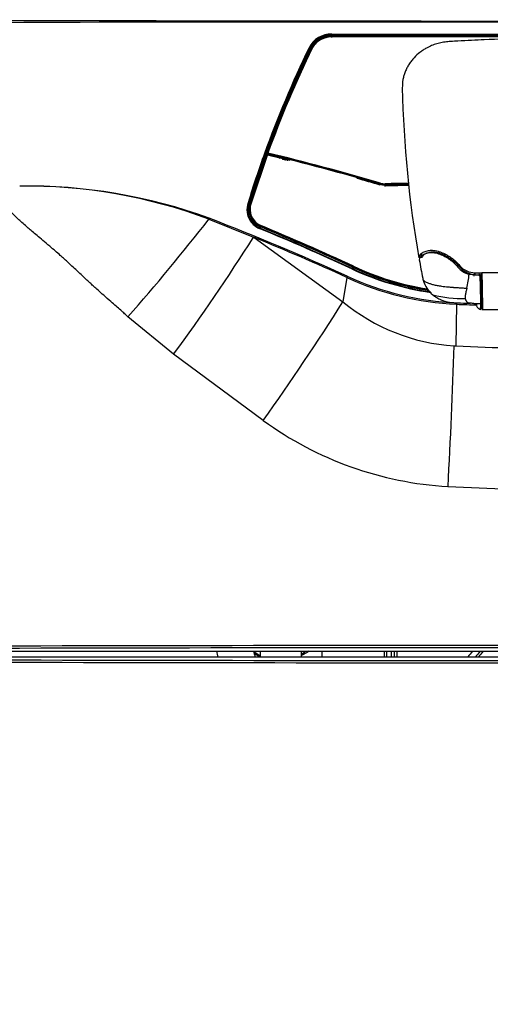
# Model space of a CAD drawing. Header units: millimetres. Extents: x 490 to 1310, y 147 to 543.
# Tile 14 of 30: x 873 to 914, y 232 to 317. Entities that reach past the tile are written whole.
import ezdxf

# ---------------------------------------------------------------- set-up
doc = ezdxf.new("R2010")
doc.units = ezdxf.units.MM
doc.layers.add('FactualArea', color=7, linetype='Continuous')
doc.styles.add('SEACAD_Arial', font='arial.ttf')
doc.dimstyles.new('Copie de ISO-25', dxfattribs={"dimtxt": 8, "dimasz": 2.5, "dimexe": 1.25, "dimexo": 0.625, "dimtad": 1, "dimdec": 0, "dimlfac": 5, "dimtxsty": 'SEACAD_Arial', "dimcen": 2.5, "dimclrd": 134, "dimclrt": 7, "dimadec": 0, "dimazin": 0, "dimtfac": 1, "dimtdec": 0, "dimtmove": 0, "dimatfit": 3, "dimfxl": 1, "dimarcsym": 0})

# ---------------------------------------------------------------- blocks, each defined once
blk = doc.blocks.new('*D37')
at = {"color": 0, "lineweight": -2, "transparency": 16777216}
for p, q in [((860.745, 316.047), (860.745, 493.574)), ((878.945, 409.565), (878.945, 493.574))]:
    blk.add_line(p, q, dxfattribs=at)
at = {"color": 134, "lineweight": -2, "transparency": 16777216}
blk.add_line((876.445, 492.324), (863.245, 492.324), dxfattribs=at)
at = {"color": 134, "transparency": 16777216}
for points in [[(863.245, 492.74), (863.245, 491.907), (860.745, 492.324)], [(876.445, 492.74), (876.445, 491.907), (878.945, 492.324)]]:
    blk.add_solid(points, dxfattribs=at)
at = {"layer": 'Defpoints', "color": 0, "transparency": 16777216}
for p in [(860.745, 492.324), (878.945, 408.94), (860.745, 315.422)]:
    blk.add_point(p, dxfattribs=at)
at = {"color": 7, "transparency": 16777216, "insert": (869.845, 497.033), "char_height": 8, "attachment_point": 5, "style": 'SEACAD_Arial'}
blk.add_mtext('91', dxfattribs=at)
blk = doc.blocks.new('*D38')
at = {"color": 0, "lineweight": -2, "transparency": 16777216}
for p, q in [((860.745, 314.581), (860.745, 534.605)), ((1260.345, 443.258), (1260.345, 534.605))]:
    blk.add_line(p, q, dxfattribs=at)
at = {"color": 134, "lineweight": -2, "transparency": 16777216}
blk.add_line((863.245, 533.355), (1257.845, 533.355), dxfattribs=at)
at = {"color": 134, "transparency": 16777216}
for points in [[(863.245, 533.772), (863.245, 532.939), (860.745, 533.355)], [(1257.845, 533.772), (1257.845, 532.939), (1260.345, 533.355)]]:
    blk.add_solid(points, dxfattribs=at)
at = {"layer": 'Defpoints', "color": 0, "transparency": 16777216}
for p in [(1260.345, 533.355), (1260.345, 442.633), (860.745, 313.956)]:
    blk.add_point(p, dxfattribs=at)
at = {"color": 7, "transparency": 16777216, "insert": (1060.545, 538.065), "char_height": 8, "attachment_point": 5, "style": 'SEACAD_Arial'}
blk.add_mtext('1998', dxfattribs=at)
blk = doc.blocks.new('*D44')
at = {"color": 0, "lineweight": -2, "transparency": 16777216}
for p, q in [((878.32, 345.94), (821.197, 345.94)), ((873.62, 147.04), (821.197, 147.04))]:
    blk.add_line(p, q, dxfattribs=at)
at = {"color": 134, "lineweight": -2, "transparency": 16777216}
blk.add_line((822.447, 149.54), (822.447, 343.44), dxfattribs=at)
at = {"color": 134, "transparency": 16777216}
for points in [[(822.03, 343.44), (822.864, 343.44), (822.447, 345.94)], [(822.03, 149.54), (822.864, 149.54), (822.447, 147.04)]]:
    blk.add_solid(points, dxfattribs=at)
at = {"layer": 'Defpoints', "color": 0, "transparency": 16777216}
for p in [(822.447, 345.94), (878.945, 345.94), (874.245, 147.04)]:
    blk.add_point(p, dxfattribs=at)
at = {"color": 7, "transparency": 16777216, "insert": (817.737, 246.49), "char_height": 8, "attachment_point": 5, "rotation": 90, "style": 'SEACAD_Arial'}
blk.add_mtext('995', dxfattribs=at)

msp = doc.modelspace()

# ---------------------------------------------------------------- linework, layer by layer
at = {"layer": 'FactualArea', "color": 7, "linetype": 'Continuous'}
for p, q in [((898.784, 315.803), (898.815, 315.752)), ((899.677, 316.064), (899.781, 316.067)), ((899.678, 316.044), (899.68, 315.985)), ((899.777, 315.964), (899.68, 315.961)), ((899.778, 315.965), (899.681, 315.962)), ((899.78, 316.047), (899.779, 315.987)), ((899.779, 315.987), (915.485, 315.983)), ((915.485, 316.042), (899.78, 316.047)), ((899.781, 316.19), (915.487, 316.185)), ((899.781, 315.976), (899.782, 316.137)), ((899.781, 316.067), (915.485, 316.061)), ((899.781, 315.948), (899.781, 315.976)), ((895.77, 309.99), (898.012, 314.977)), ((898.047, 314.976), (895.806, 309.991)), ((897.934, 315.03), (897.922, 315.008)), ((897.943, 315.046), (897.934, 315.03)), ((897.942, 315.043), (898, 315.133)), ((897.967, 315.025), (898.021, 314.996)), ((898.046, 314.973), (898.055, 314.991)), ((898.073, 315.017), (898.051, 314.979)), ((894.144, 305.806), (895.77, 309.99)), ((894.184, 305.824), (895.806, 309.991)), ((892.695, 301.443), (894.111, 305.69)), ((892.726, 301.449), (894.148, 305.714)), ((894.145, 305.691), (892.729, 301.443)), ((894.179, 305.716), (892.753, 301.451)), ((893.962, 305.755), (893.548, 304.576)), ((893.548, 304.576), (893.96, 305.746)), ((894.001, 305.721), (893.59, 304.553)), ((893.96, 305.746), (893.962, 305.753)), ((894.111, 305.69), (894.001, 305.721)), ((894.017, 305.744), (894.198, 305.692)), ((894.047, 305.815), (894.042, 305.757)), ((894.073, 305.779), (894.07, 305.729)), ((894.132, 305.76), (894.073, 305.779)), ((894.085, 305.825), (894.144, 305.806)), ((894.182, 305.812), (894.182, 305.806)), ((894.198, 305.692), (894.199, 305.737)), ((894.209, 305.778), (894.209, 305.772)), ((895.251, 305.329), (895.241, 305.381)), ((895.572, 305.282), (895.625, 305.269)), ((892.543, 301.491), (893.548, 304.576)), ((893.59, 304.553), (892.585, 301.471)), ((895.903, 305.216), (895.89, 305.167)), ((895.922, 305.159), (895.935, 305.208)), ((903.985, 303.131), (904.445, 303.069)), ((903.995, 303.03), (903.998, 303.165)), ((904.445, 303.104), (903.998, 303.165)), ((904.009, 303.215), (904.443, 303.157)), ((906.467, 303.072), (904.443, 303.049)), ((904.445, 303.069), (904.445, 303.104)), ((904.453, 303.069), (906.465, 303.092)), ((905.921, 302.988), (905.917, 302.963)), ((905.978, 302.963), (905.974, 302.989)), ((892.54, 301.482), (892.543, 301.491)), ((892.585, 301.471), (892.583, 301.462)), ((892.695, 301.443), (892.585, 301.471)), ((892.646, 301.019), (892.645, 300.995)), ((892.69, 301.428), (892.695, 301.443)), ((892.729, 301.443), (892.724, 301.428)), ((889.087, 300.073), (892.959, 298.498)), ((893.509, 299.284), (893.501, 299.287)), ((896.641, 297.957), (893.509, 299.284)), ((893.593, 299.393), (893.536, 299.299)), ((893.536, 299.299), (896.669, 297.971)), ((893.593, 299.393), (893.578, 299.399)), ((893.59, 299.472), (893.59, 299.449)), ((893.59, 299.449), (893.604, 299.443)), ((893.023, 298.472), (900.751, 292.879)), ((896.641, 297.957), (896.809, 297.885)), ((896.669, 297.971), (901.581, 295.768)), ((901.556, 295.753), (896.809, 297.885)), ((896.809, 297.885), (901.556, 295.758)), ((907.603, 296.705), (907.603, 297.098)), ((901.644, 295.86), (901.587, 295.766)), ((901.654, 295.925), (901.653, 295.912)), ((901.653, 295.911), (901.66, 295.908)), ((910.922, 295.889), (910.922, 296.018)), ((901.098, 294.993), (900.751, 292.879)), ((901.562, 295.751), (901.556, 295.753)), ((911.745, 295.278), (912.26, 295.214)), ((912.176, 295.36), (912.156, 295.094)), ((912.26, 295.214), (912.688, 295.213)), ((912.268, 295.405), (912.847, 295.402)), ((912.268, 295.235), (912.268, 295.405)), ((912.268, 295.235), (912.528, 295.213)), ((912.811, 295.19), (912.81, 295.387)), ((905.034, 294.49), (905.061, 294.444)), ((912.821, 294.6), (912.701, 294.602)), ((907.745, 293.848), (907.745, 293.809)), ((907.902, 293.816), (907.902, 293.782)), ((908.394, 293.727), (908.395, 293.693)), ((912.848, 293.282), (912.775, 293.282)), ((910.644, 292.657), (910.586, 289.044)), ((912.145, 292.733), (912.745, 292.714)), ((912.745, 292.761), (912.744, 292.777)), ((912.745, 292.76), (912.745, 292.738)), ((912.745, 292.738), (912.745, 292.714)), ((912.787, 292.542), (912.86, 292.542)), ((912.858, 292.512), (912.86, 292.321)), ((886.005, 288.312), (882.029, 291.568)), ((910.435, 289.051), (910.586, 289.044)), ((893.818, 282.539), (886.005, 288.312)), ((860.945, 262.44), (980.545, 262.44)), ((898.945, 261.94), (898.945, 262.44)), ((904.345, 262.44), (904.345, 261.94)), ((904.545, 262.44), (904.545, 261.94)), ((904.945, 262.44), (904.945, 261.94)), ((905.245, 261.94), (905.245, 262.44)), ((905.445, 262.44), (905.445, 261.94)), ((980.545, 261.94), (860.945, 261.94)), ((893.545, 261.945), (893.08, 262.213))]:
    msp.add_line(p, q, dxfattribs=at)
for centre, radius, start, end in [((920.745, 19300.818), 18983.494, 269.8408325, 270.1591676), ((920.745, -41402.314), 41719.547, 89.9275474, 90.0724528), ((899.751, 313.993), 2.198, 89.2375, 152.77915), ((899.753, 313.982), 2.155, 89.24641, 152.81009), ((899.703, 314.028), 1.94, 117.24046, 149.25644), ((899.702, 314.046), 1.899, 117.24181, 149.34525), ((899.705, 313.998), 2.049, 117.29712, 141.94284), ((899.698, 314.064), 1.856, 117.18852, 149.40614), ((899.705, 314.019), 2.008, 117.31002, 142.02685), ((899.782, 313.855), 2.212, 92.73315, 117.38657), ((899.783, 313.876), 2.17, 92.76788, 117.39874), ((899.782, 313.883), 2.105, 92.77196, 117.34936), ((899.782, 313.9), 2.065, 92.80153, 117.34474), ((899.78, 313.918), 2.023, 92.79528, 117.33919), ((899.786, 313.859), 2.188, 90.14429, 92.82439), ((899.783, 313.872), 2.115, 90.12128, 92.80223), ((899.523, 315.968), 0.158, 357.674, 6.05397), ((899.781, 313.909), 2.032, 90.13929, 92.81895), ((906.847, -2813.866), 3129.816, 89.841881, 90.129439), ((905.231, -5824.819), 6140.786, 89.9043281, 90.0508761), ((900.423, 316.175), 0.643, 178.66658, 183.40404), ((924.14, 94.972), 220.991, 91.95285, 92.87556), ((984.769, 272.956), 96.6, 154.20083, 160.13395), ((984.902, 272.932), 96.682, 154.22914, 160.15427), ((983.685, 273.267), 95.352, 154.1875, 160.14058), ((982.014, 274.13), 93.501, 154.07754, 160.18506), ((985.343, 272.744), 97.069, 154.19148, 160.07468), ((984.31, 273.138), 95.842, 154.11799, 160.05854), ((982.457, 273.878), 93.993, 154.25823, 155.01462), ((955.883, 286.699), 64.488, 154.15465, 154.26408), ((1079.641, 324.93), 182.078, 183.13667, 183.18561), ((899.753, 313.831), 2.145, 147.35778, 152.79961), ((904.303, 315.153), 6.467, 183.02422, 183.25069), ((899.751, 313.806), 2.142, 140.72009, 152.77957), ((898.316, 314.83), 0.4, 150.9015, 154.04333), ((898.147, 314.928), 0.205, 147.11521, 151.95311), ((922.537, 299.349), 29.146, 147.21954, 147.43019), ((899.753, 313.831), 2.145, 141.0002, 144.81755), ((899.363, 314.197), 1.653, 144.68901, 145.52733), ((898.372, 314.803), 0.4, 151.03788, 154.16978), ((899.889, 313.893), 2.259, 142.74133, 146.10836), ((898.54, 314.699), 0.598, 147.59674, 150.14356), ((900.34, 313.584), 2.776, 143.00507, 146.17643), ((898.397, 314.806), 0.389, 151.34299, 154.11103), ((898.372, 314.819), 0.36, 147.3289, 151.30697), ((898.379, 314.831), 0.331, 147.32154, 154.14018), ((984.147, 273.112), 95.848, 155.02633, 160.13539), ((1002.501, 313.466), 96.598, 181.15858, 189.99297), ((984.269, 273.054), 95.922, 157.33723, 159.99661), ((1006.462, 264.572), 119.615, 157.6844, 159.82875), ((987.303, 272.277), 99.215, 160.26253, 162.8675), ((894.286, 305.615), 0.304, 158.93887, 159.62493), ((843.3, 94.955), 216.68, 76.42935, 76.46066), ((894.087, 305.813), 0.04, 159.59453, 175.61962), ((842.218, 91.189), 220.619, 76.38612, 76.41236), ((894.165, 305.671), 0.0574, 155.80836, 159.97711), ((894.283, 305.643), 0.147, 157.51944, 160.80381), ((894.186, 305.702), 0.04, 76.24973, 160.22168), ((842.556, 92.316), 219.489, 75.87384, 76.40031), ((844.689, 99.87), 211.712, 73.73935, 76.48142), ((894.222, 305.812), 0.04, 159.57142, 178.85755), ((843.884, 97.144), 214.575, 73.73425, 76.43851), ((843.717, 97.008), 214.79, 73.70104, 76.40398), ((844.033, 97.859), 213.935, 73.7191, 76.43405), ((894.13, 305.391), 0.487, 238.10073, 244.41613), ((842.556, 92.316), 219.489, 73.74456, 74.29688), ((873.225, 256.592), 46.364, 69.97172, 90.77044), ((873.078, 257.049), 45.906, 69.59069, 90.59465), ((904.414, 304.624), 1.575, 253.63709, 271.06985), ((904.422, 304.508), 1.539, 268.59298, 270.82883), ((910.952, -154.264), 457.468, 90.5632, 90.81525), ((909.463, -23.629), 326.772, 90.52636, 90.87997), ((907.202, 137.546), 165.447, 90.57604, 90.95508), ((914.742, -528.861), 831.897, 90.569334, 90.633874), ((894.166, 300.903), 1.78, 160.27326, 213.66674), ((894.181, 300.892), 1.743, 160.22517, 247.0422), ((894.202, 300.884), 1.719, 160.34354, 247.0791), ((894.207, 300.883), 1.611, 160.21131, 247.02027), ((894.197, 300.894), 1.567, 160.04492, 247.18199), ((894.2, 300.917), 1.568, 160.13508, 247.09813), ((894.196, 300.929), 1.535, 173.71132, 247.08743), ((894.196, 300.929), 1.535, 160.12479, 173.71132), ((801.612, 74.904), 241.644, 65.67876, 68.77241), ((742.334, 414.68), 186.202, 318.61082, 322.01195), ((894.166, 300.903), 1.78, 213.66674, 246.95532), ((815.01, 108.747), 206.041, 65.1707, 67.61698), ((815.326, 110.632), 204.416, 65.01942, 67.48872), ((815.156, 109.683), 205.286, 65.08399, 67.53724), ((812.815, 104.596), 210.997, 65.09505, 67.48844), ((815.389, 110.248), 204.725, 65.07931, 67.53935), ((749.793, 388.768), 169.249, 323.59137, 327.76751), ((892.769, 297.926), 0.603, 65.04046, 71.58581), ((819.082, 115.769), 197.098, 65.41045, 67.96661), ((907.899, 296.655), 0.533, 123.77737, 174.83742), ((907.893, 296.496), 0.493, 126.01885, 176.95784), ((901.595, 295.907), 0.0641, 315.37539, 1.68441), ((911.753, 317.34), 23.739, 244.78998, 261.47646), ((911.757, 317.338), 23.677, 244.74156, 261.27478), ((911.744, 317.322), 23.669, 244.78257, 261.32823), ((911.763, 317.404), 23.69, 244.77894, 261.11321), ((1002.72, 313.496), 96.819, 190.09668, 191.05573), ((912.196, 297.09), 1.867, 219.91796, 256.00314), ((912.246, 297.141), 1.736, 220.30299, 270.72495), ((912.212, 296.966), 1.68, 219.86414, 253.22673), ((911.801, 318.061), 25.429, 245.10984, 267.39308), ((911.796, 318.157), 25.401, 245.17955, 267.40871), ((911.754, 317.506), 24.046, 244.83641, 261.96912), ((911.738, 317.383), 23.901, 244.78636, 261.95977), ((911.731, 317.306), 23.833, 244.74136, 261.94726), ((911.762, 317.398), 23.906, 244.80295, 261.90283), ((896.943, 297.088), 14.912, 348.29085, 353.02769), ((912.431, 297.212), 1.984, 249.22613, 265.30879), ((913.899, 296.556), 1.885, 225.98517, 228.8715), ((913.899, 296.589), 1.824, 224.49044, 230.3595), ((873.911, 293.037), 38.838, 358.78319, 3.21178), ((911.275, 12.918), 282.489, 89.31531, 89.68112), ((910.012, 295.382), 2.358, 191.06616, 195.28642), ((910.187, 295.445), 2.543, 195.62058, 230.9534), ((911.164, 304.082), 10.921, 256.3408, 271.24638), ((715.831, 409.391), 218.565, 324.52258, 327.78637), ((911.396, 305.647), 16.624, 230.182, 266.68567), ((920.745, 557.508), 265.043, 267.81593, 268.20453), ((920.745, 556.65), 264.062, 267.80858, 268.06848), ((911.519, 280.402), 12.348, 87.09655, 88.95362), ((400.75, 305.153), 509.94, 356.81083, 358.19049), ((920.745, 489.148), 200.362, 267.09375, 272.90625), ((911.632, 306.97), 30.236, 233.9009, 266.71533), ((920.745, 483.003), 206.504, 266.98968, 273.01032), ((920.745, -20461.78), 20724.728, 89.8361931, 90.1638069), ((895.246, 265.12), 3.5, 229.97057, 240.41994), ((895.246, 265.12), 3.5, 303.58072, 310.02937), ((931.345, 246.58), 25, 140.6245, 142.09166), ((931.345, 246.78), 24.35, 139.97505, 141.49468), ((931.345, 246.78), 24.15, 139.57537, 141.11618), ((920.701, 20932.006), 20670.376, 269.8359444, 270.0001216), ((920.693, 20941.438), 20680.007, 269.8359828, 270.0001439)]:
    msp.add_arc(centre, radius, start, end, dxfattribs=at)
for centre, major_axis, ratio, start_param, end_param in [((898.785, 315.787), (0.019, -0.0352), 0.187749, 1.952936, 3.497516), ((898.852, 315.699), (0.0185, -0.0355), 0.156817, 1.964323, 3.296255), ((899.778, 315.925), (0.0001, -0.04), 0.046977, 2.993349, 4.287987), ((899.781, 315.912), (-0.0001, 0.04), 0.046595, 4.288395, 5.820729), ((897.957, 314.989), (0.036, -0.0174), 0.344876, 1.756085, 3.300677), ((897.967, 315.009), (0.0345, -0.0207), 0.324662, 1.792027, 3.334205), ((897.976, 315.024), (0.0337, -0.0216), 0.318286, 1.801015, 3.345574), ((898.034, 315.114), (0.0336, -0.0217), 0.316967, 1.803292, 3.347008), ((898.011, 314.992), (-0.036, 0.0174), 0.344809, 1.756115, 3.001725), ((898.021, 315.012), (-0.0347, 0.0203), 0.328507, 1.787979, 3.204644), ((898.035, 315.034), (-0.0337, 0.0216), 0.317956, 1.801124, 3.221665), ((898.084, 314.959), (0.036, -0.0174), 0.346053, 1.798842, 3.192553), ((898.103, 314.993), (0.0337, -0.0216), 0.31951, 1.838314, 3.221709), ((898.123, 315.239), (0.0316, -0.0245), 0.295278, 1.833232, 3.377867), ((895.769, 310.004), (-0.0369, 0.0153), 0.31108, 1.734024, 3.304829), ((893.997, 305.734), (-0.0376, 0.0135), 0.272724, 0.16223, 1.77908), ((894.03, 305.778), (0.0399, 0.0033), 0.912066, 2.717391, 4.305811), ((894.087, 305.813), (0.0399, -0.0031), 0.898945, 3.141589, 4.441987), ((894.087, 305.813), (0.0375, -0.0139), 0.269768, 1.720092, 3.141589), ((894.087, 305.813), (-0.0122, -0.0381), 0.141394, 4.435379, 5.842646), ((894.146, 305.794), (0.0122, 0.0381), 0.141391, 1.293766, 2.701052), ((894.186, 305.702), (0.0376, -0.0135), 0.274676, 1.870919, 3.259979), ((894.186, 305.702), (-0.0095, -0.0389), 0.278588, 2.739653, 4.416078), ((894.222, 305.812), (0.04, -0.0008), 0.895589, 3.064051, 4.391302), ((894.222, 305.806), (0.04, -0.0008), 0.895589, 3.159189, 4.391302), ((894.222, 305.812), (0.0375, -0.014), 0.2728, 1.872352, 3.290996), ((894.222, 305.812), (-0.0095, -0.0388), 0.277106, 4.414981, 5.828308), ((893.586, 304.565), (-0.0378, 0.013), 0.260646, 0.157315, 1.775644), ((903.972, 303.096), (-0.0113, -0.0384), 0.180059, 2.749997, 4.312393), ((904.011, 303.199), (-0.0113, -0.0384), 0.179213, 4.312017, 5.839199), ((904.445, 303.14), (0.0007, -0.04), 0.036218, 4.276677, 5.820346), ((892.578, 301.473), (-0.0382, 0.0118), 0.226734, 0.258978, 1.767673), ((892.581, 301.482), (-0.0382, 0.0118), 0.22613, 0.254145, 1.767646), ((892.686, 301.439), (-0.0389, 0.0119), 0.227178, 1.767594, 3.244239), ((892.764, 301.439), (0.0382, -0.0118), 0.228483, 1.934032, 3.242046), ((889.141, 300.13), (0.0372, 0.0928), 0.425112, 1.495262, 2.386023), ((893.524, 299.319), (0.0205, 0.0347), 0.422788, 2.928368, 4.418196), ((893.61, 299.503), (0.0155, 0.0369), 0.396494, 1.392285, 2.704772), ((893.584, 299.412), (0.0157, 0.0375), 0.399052, 4.359007, 5.84588), ((896.661, 297.989), (0.0159, 0.0367), 0.375309, 2.762741, 4.36365), ((901.674, 295.956), (0.017, 0.0362), 0.309944, 1.256071, 2.720107), ((901.149, 295.062), (0.0419, 0.0908), 0.324737, 1.268435, 2.568324), ((901.536, 295.726), (-0.0172, -0.0369), 0.315868, 2.771643, 4.39631), ((1058.629, -1472.72), (-1520.289, 3978.233), 0.12654, -1.159184, -1.159158), ((911.325, 295.222), (0.548, 0.244), 0.391845, -0.880002, -0.697419), ((912.853, 292.911), (0.007, -0.44), 0.006709, -0.432672, 3.710608), ((912.893, 292.912), (0.007, -0.4), 0.007379, -0.432695, 3.531223), ((910.649, 292.74), (0.0038, 0.0999), 0.036367, 1.135557, 2.530978), ((920.745, 248.511), (543.704, 0), 0.026186, 1.461643, 1.67995)]:
    msp.add_ellipse(centre, major_axis=major_axis, ratio=ratio, start_param=start_param, end_param=end_param, dxfattribs=at)
for points, knots in [([(898.815, 315.752), (898.819, 315.746), (898.824, 315.739), (898.83, 315.732), (898.832, 315.732), (898.833, 315.734)], [0, 0, 0, 0, 0.5, 0.5, 1, 1, 1, 1]), ([(899.779, 315.987), (899.779, 315.98), (899.779, 315.973), (899.778, 315.965), (899.778, 315.964), (899.778, 315.965)], [0, 0, 0, 0, 0.5, 0.5, 1, 1, 1, 1]), ([(899.781, 316.067), (899.781, 316.071), (899.78, 316.071), (899.78, 316.064), (899.78, 316.055), (899.78, 316.047)], [0, 0, 0, 0, 0.5, 0.5, 1, 1, 1, 1]), ([(915.488, 316.131), (912.869, 316.132), (910.251, 316.134), (905.015, 316.138), (902.398, 316.142), (899.782, 316.137)], [0, 0, 0, 0, 0.5, 0.5, 1, 1, 1, 1]), ([(913.054, 315.685), (912.351, 315.656), (911.589, 315.62), (910.589, 315.566), (910.341, 315.552), (910.079, 315.537), (910.04, 315.535), (909.842, 315.523), (909.68, 315.505), (909.361, 315.454), (909.203, 315.42), (908.891, 315.336), (908.738, 315.285), (908.437, 315.17), (908.29, 315.104), (908.107, 315.011), (908.067, 314.989), (907.926, 314.912), (907.828, 314.853), (907.637, 314.727), (907.544, 314.661), (907.274, 314.451), (907.106, 314.298), (906.869, 314.043), (906.789, 313.95), (906.639, 313.756), (906.569, 313.655), (906.438, 313.449), (906.378, 313.343), (906.268, 313.127), (906.218, 313.018), (906.131, 312.795), (906.093, 312.682), (906.028, 312.453), (906.001, 312.336), (905.937, 311.985), (905.918, 311.748), (905.923, 311.512)], [0.5779422, 0.5779422, 0.5779422, 0.5779422, 0.7116874, 0.7116874, 0.7363695, 0.7363695, 0.7407343, 0.7407343, 0.7597722, 0.7597722, 0.7788102, 0.7788102, 0.7978481, 0.7978481, 0.816886, 0.816886, 0.8223472, 0.8223472, 0.8361656, 0.8361656, 0.8499839, 0.8499839, 0.8776205, 0.8776205, 0.892918, 0.892918, 0.9082154, 0.9082154, 0.9235128, 0.9235128, 0.9388103, 0.9388103, 0.9541077, 0.9541077, 0.9694051, 0.9694051, 1, 1, 1, 1]), ([(897.837, 314.967), (897.836, 314.971), (897.832, 314.977), (897.817, 314.989), (897.806, 314.994), (897.797, 314.998)], [0, 0, 0, 0, 0.5, 0.5, 1, 1, 1, 1]), ([(893.917, 305.783), (893.927, 305.78), (893.94, 305.775), (893.953, 305.767), (893.957, 305.764), (893.962, 305.76), (893.963, 305.758), (893.963, 305.755)], [0, 0, 0, 0, 0.5, 0.5, 0.75, 0.75, 1, 1, 1, 1]), ([(893.963, 305.755), (893.962, 305.752), (893.963, 305.748), (893.971, 305.739), (893.987, 305.73), (893.998, 305.726), (894.003, 305.725)], [0, 0, 0, 0, 0.112933, 0.48106, 0.751291, 1, 1, 1, 1]), ([(893.963, 305.755), (893.964, 305.758), (893.967, 305.765), (893.971, 305.774), (893.975, 305.782), (893.979, 305.788), (893.984, 305.796), (893.99, 305.8), (893.992, 305.793), (893.993, 305.79)], [0, 0, 0, 0, 0.106098, 0.206575, 0.303585, 0.399517, 0.496839, 0.739508, 1, 1, 1, 1]), ([(894.017, 305.744), (894.017, 305.745), (894.017, 305.746), (894.016, 305.748), (894.011, 305.744), (894.006, 305.731), (894.003, 305.725)], [0, 0, 0, 0, 0.133504, 0.251048, 0.623622, 1, 1, 1, 1]), ([(894.145, 305.691), (894.145, 305.688), (894.142, 305.686), (894.129, 305.686), (894.119, 305.688), (894.111, 305.69)], [0, 0, 0, 0, 0.5, 0.5, 1, 1, 1, 1]), ([(894.112, 305.694), (894.113, 305.696), (894.115, 305.699), (894.12, 305.703), (894.126, 305.706), (894.133, 305.708), (894.143, 305.708), (894.152, 305.707), (894.161, 305.706), (894.17, 305.703), (894.182, 305.699), (894.192, 305.695), (894.198, 305.692)], [0, 0, 0, 0, 0.05905, 0.124295, 0.19911, 0.285759, 0.385707, 0.499905, 0.583177, 0.677816, 0.803727, 1, 1, 1, 1]), ([(894.148, 305.699), (894.148, 305.695), (894.144, 305.692), (894.131, 305.69), (894.121, 305.692), (894.112, 305.694)], [0, 0, 0, 0, 0.5, 0.5, 1, 1, 1, 1]), ([(894.132, 305.76), (894.141, 305.758), (894.149, 305.756), (894.165, 305.753), (894.173, 305.753), (894.186, 305.754), (894.192, 305.755), (894.201, 305.759), (894.204, 305.761), (894.208, 305.767), (894.209, 305.77), (894.209, 305.772)], [0, 0, 0, 0, 0.211482, 0.211482, 0.422876, 0.422876, 0.635643, 0.635643, 0.851192, 0.851192, 1, 1, 1, 1]), ([(894.144, 305.806), (894.146, 305.806), (894.151, 305.804), (894.158, 305.804), (894.166, 305.804), (894.174, 305.805), (894.182, 305.81), (894.183, 305.816), (894.184, 305.818)], [0, 0, 0, 0, 0.109644, 0.231607, 0.365238, 0.508687, 0.7619, 1, 1, 1, 1]), ([(894.198, 305.692), (894.195, 305.695), (894.191, 305.699), (894.184, 305.705), (894.175, 305.71), (894.166, 305.712), (894.158, 305.71), (894.152, 305.706), (894.149, 305.701), (894.148, 305.699)], [0, 0, 0, 0, 0.15241, 0.273008, 0.484083, 0.658879, 0.799586, 0.910437, 1, 1, 1, 1]), ([(895.467, 305.324), (895.473, 305.32), (895.487, 305.312), (895.512, 305.3), (895.542, 305.289), (895.562, 305.284), (895.572, 305.282)], [0.5140882, 0.5140882, 0.5140882, 0.5140882, 0.6133916, 0.7364874, 0.8664872, 1, 1, 1, 1]), ([(895.625, 305.269), (895.63, 305.267), (895.641, 305.265), (895.656, 305.262), (895.672, 305.26), (895.686, 305.26), (895.699, 305.261), (895.711, 305.263), (895.722, 305.266), (895.73, 305.27), (895.737, 305.276), (895.741, 305.282), (895.743, 305.287), (895.744, 305.289)], [0, 0, 0, 0, 0.086826, 0.175975, 0.267063, 0.359615, 0.453078, 0.546852, 0.64032, 0.732882, 0.823985, 0.913152, 1, 1, 1, 1]), ([(895.77, 305.248), (895.768, 305.24), (895.763, 305.233), (895.748, 305.222), (895.737, 305.217), (895.719, 305.214), (895.714, 305.213), (895.709, 305.213)], [0, 0, 0, 0, 0.230312, 0.230312, 0.4852082, 0.4852082, 0.5710418, 0.5710418, 0.5710418, 0.5710418]), ([(904.453, 303.069), (904.444, 303.073), (904.444, 303.074), (904.443, 303.066), (904.443, 303.058), (904.443, 303.049)], [0, 0, 0, 0, 0.5, 0.5, 1, 1, 1, 1]), ([(882.029, 291.568), (881.934, 291.654), (881.724, 291.843), (881.38, 292.149), (880.98, 292.505), (880.487, 292.941), (879.962, 293.406), (879.466, 293.847), (879.088, 294.184), (878.765, 294.478), (878.433, 294.784), (878.035, 295.155), (877.599, 295.564), (877.166, 295.97), (876.774, 296.334), (876.434, 296.645), (876.089, 296.956), (875.689, 297.306), (875.186, 297.739), (874.649, 298.194), (874.139, 298.625), (873.717, 298.984), (873.382, 299.27), (873.049, 299.557), (872.719, 299.849), (872.345, 300.189), (872.001, 300.525), (871.71, 300.833), (871.49, 301.087), (871.329, 301.289), (871.188, 301.484), (871.076, 301.657), (870.99, 301.808), (870.922, 301.94), (870.862, 302.071), (870.81, 302.202), (870.765, 302.333), (870.728, 302.463), (870.71, 302.551), (870.701, 302.595)], [0, 0, 0, 0, 0.02418, 0.053078, 0.086694, 0.125028, 0.177029, 0.218705, 0.250056, 0.272547, 0.300881, 0.335059, 0.375081, 0.413384, 0.446988, 0.475893, 0.500102, 0.53448, 0.576153, 0.625124, 0.667088, 0.701915, 0.729603, 0.750153, 0.784585, 0.812695, 0.845368, 0.875172, 0.892481, 0.908674, 0.923782, 0.937841, 0.947366, 0.956641, 0.965684, 0.974518, 0.983165, 0.991651, 1, 1, 1, 1]), ([(892.491, 301.504), (892.5, 301.502), (892.512, 301.498), (892.532, 301.49), (892.538, 301.485), (892.54, 301.482)], [0, 0, 0, 0, 0.5, 0.5, 1, 1, 1, 1]), ([(893.47, 299.265), (893.474, 299.274), (893.481, 299.283), (893.493, 299.292), (893.498, 299.291), (893.501, 299.287)], [0, 0, 0, 0, 0.5, 0.5, 1, 1, 1, 1]), ([(893.509, 299.284), (893.511, 299.28), (893.515, 299.279), (893.525, 299.285), (893.531, 299.291), (893.532, 299.301)], [0, 0, 0, 0, 0.5, 0.5, 1, 1, 1, 1]), ([(893.59, 299.449), (893.591, 299.444), (893.591, 299.436), (893.587, 299.417), (893.583, 299.407), (893.578, 299.399)], [0, 0, 0, 0, 0.5, 0.5, 1, 1, 1, 1]), ([(907.603, 297.098), (907.687, 297.164), (907.789, 297.221), (907.972, 297.289), (908.038, 297.308), (908.175, 297.338), (908.246, 297.349), (908.359, 297.359), (908.397, 297.361), (908.475, 297.362), (908.514, 297.362), (908.634, 297.357), (908.714, 297.348), (908.877, 297.321), (908.959, 297.303), (909.083, 297.267), (909.124, 297.253), (909.205, 297.225), (909.246, 297.211), (909.446, 297.134), (909.601, 297.063), (909.826, 296.941), (909.899, 296.897), (910.044, 296.806), (910.116, 296.758), (910.323, 296.608), (910.453, 296.501), (910.699, 296.27), (910.814, 296.148), (910.922, 296.018)], [0, 0, 0, 0, 0.125, 0.125, 0.1875, 0.1875, 0.25, 0.25, 0.28125, 0.28125, 0.3125, 0.3125, 0.375, 0.375, 0.4375, 0.4375, 0.46875, 0.46875, 0.5, 0.5, 0.625, 0.625, 0.6875, 0.6875, 0.75, 0.75, 0.875, 0.875, 1, 1, 1, 1]), ([(907.603, 296.895), (907.679, 296.959), (907.774, 297.016), (907.943, 297.084), (908.004, 297.104), (908.132, 297.136), (908.2, 297.148), (908.305, 297.16), (908.341, 297.163), (908.414, 297.166), (908.452, 297.167), (908.565, 297.165), (908.642, 297.159), (908.797, 297.137), (908.875, 297.121), (908.994, 297.089), (909.033, 297.077), (909.112, 297.051), (909.151, 297.037), (909.344, 296.963), (909.493, 296.894), (909.783, 296.738), (909.923, 296.649), (910.321, 296.363), (910.557, 296.142), (910.764, 295.892)], [0, 0, 0, 0, 0.125, 0.125, 0.1875, 0.1875, 0.25, 0.25, 0.28125, 0.28125, 0.3125, 0.3125, 0.375, 0.375, 0.4375, 0.4375, 0.46875, 0.46875, 0.5, 0.5, 0.625, 0.625, 0.75, 0.75, 1, 1, 1, 1]), ([(907.673, 296.726), (907.676, 296.768), (907.687, 296.808), (907.717, 296.868), (907.729, 296.887), (907.757, 296.925), (907.773, 296.944), (907.827, 297), (907.871, 297.034), (907.948, 297.08), (907.976, 297.095), (908.035, 297.122), (908.066, 297.135), (908.165, 297.17), (908.236, 297.188), (908.351, 297.207), (908.39, 297.211), (908.472, 297.218), (908.514, 297.219), (908.642, 297.219), (908.73, 297.212), (908.909, 297.184), (909.001, 297.163), (909.136, 297.121), (909.181, 297.106), (909.27, 297.073), (909.314, 297.056), (909.445, 297.003), (909.531, 296.964), (909.701, 296.881), (909.784, 296.835), (909.947, 296.74), (910.027, 296.689), (910.258, 296.531), (910.403, 296.415), (910.676, 296.166), (910.803, 296.032), (910.922, 295.889)], [0, 0, 0, 0, 0.0625, 0.0625, 0.09375, 0.09375, 0.125, 0.125, 0.1875, 0.1875, 0.21875, 0.21875, 0.25, 0.25, 0.3125, 0.3125, 0.34375, 0.34375, 0.375, 0.375, 0.4375, 0.4375, 0.5, 0.5, 0.53125, 0.53125, 0.5625, 0.5625, 0.625, 0.625, 0.6875, 0.6875, 0.75, 0.75, 0.875, 0.875, 1, 1, 1, 1]), ([(901.653, 295.912), (901.654, 295.907), (901.653, 295.899), (901.647, 295.881), (901.643, 295.871), (901.641, 295.862)], [0, 0, 0, 0, 0.5, 0.5, 1, 1, 1, 1]), ([(901.556, 295.753), (901.557, 295.749), (901.56, 295.747), (901.57, 295.753), (901.576, 295.76), (901.584, 295.767)], [0, 0, 0, 0, 0.5, 0.5, 1, 1, 1, 1]), ([(901.562, 295.751), (901.563, 295.746), (901.566, 295.744), (901.575, 295.75), (901.581, 295.757), (901.584, 295.767)], [0, 0, 0, 0, 0.5, 0.5, 1, 1, 1, 1]), ([(912.688, 295.213), (912.702, 295.213), (912.716, 295.21), (912.736, 295.202), (912.742, 295.196), (912.742, 295.19)], [0, 0, 0, 0, 0.5, 0.5, 1, 1, 1, 1]), ([(912.742, 295.19), (912.749, 294.835), (912.756, 294.48), (912.766, 293.948), (912.77, 293.771), (912.775, 293.505), (912.776, 293.416), (912.78, 293.239), (912.781, 293.152), (912.786, 292.867), (912.789, 292.662), (912.792, 292.36), (912.792, 292.265), (912.79, 292.26), (912.787, 292.347), (912.783, 292.533), (912.782, 292.574), (912.78, 292.661), (912.779, 292.703), (912.777, 292.806), (912.776, 292.842), (912.775, 292.835)], [0, 0, 0, 0, 0.25, 0.25, 0.375, 0.375, 0.4375, 0.4375, 0.5, 0.5, 0.625, 0.625, 0.75, 0.75, 0.875, 0.875, 0.90625, 0.90625, 0.9375, 0.9375, 1, 1, 1, 1]), ([(912.81, 295.387), (912.81, 295.391), (912.814, 295.395), (912.828, 295.401), (912.837, 295.402), (912.847, 295.402)], [0, 0, 0, 0, 0.5, 0.5, 1, 1, 1, 1]), ([(912.86, 292.321), (912.863, 292.243), (912.864, 292.23), (912.864, 292.338), (912.863, 292.458), (912.86, 292.763), (912.857, 292.949), (912.852, 293.187), (912.851, 293.261), (912.848, 293.412), (912.847, 293.488), (912.839, 293.865), (912.834, 294.166), (912.822, 294.772), (912.816, 295.075), (912.81, 295.387)], [0, 0, 0, 0, 0.125, 0.125, 0.25, 0.25, 0.375, 0.375, 0.4375, 0.4375, 0.5, 0.5, 0.75, 0.75, 1, 1, 1, 1]), ([(912.847, 295.402), (912.853, 295.083), (912.86, 294.773), (912.873, 294.153), (912.879, 293.845), (912.887, 293.459), (912.888, 293.382), (912.892, 293.227), (912.893, 293.15), (912.897, 292.899), (912.9, 292.711), (912.904, 292.407), (912.904, 292.292), (912.904, 292.191), (912.902, 292.206), (912.9, 292.285)], [0, 0, 0, 0, 0.25, 0.25, 0.5, 0.5, 0.5625, 0.5625, 0.625, 0.625, 0.75, 0.75, 0.875, 0.875, 1, 1, 1, 1]), ([(907.737, 294.76), (907.74, 294.758), (907.747, 294.754), (907.759, 294.744), (907.78, 294.727), (907.823, 294.694), (907.92, 294.63), (908.09, 294.544), (908.333, 294.453), (908.623, 294.369), (908.898, 294.309), (909.143, 294.267), (909.456, 294.22), (909.829, 294.177), (910.173, 294.147), (910.349, 294.134), (910.466, 294.126), (910.672, 294.112), (910.966, 294.094), (911.24, 294.078), (911.432, 294.068), (911.507, 294.064), (911.545, 294.062)], [0, 0, 0, 0, 0.004117, 0.010002, 0.020008, 0.040013, 0.079843, 0.159359, 0.238725, 0.31768, 0.408513, 0.453631, 0.498625, 0.633863, 0.713105, 0.732869, 0.752623, 0.792119, 0.87127, 0.950047, 0.97494, 1, 1, 1, 1]), ([(908.585, 293.47), (908.663, 293.405), (908.746, 293.344), (908.887, 293.252), (908.943, 293.218), (909.058, 293.153), (909.117, 293.123), (909.2, 293.083), (909.224, 293.072), (909.331, 293.024), (909.416, 292.991), (909.589, 292.932), (909.678, 292.907), (909.858, 292.863), (909.949, 292.845), (910.134, 292.817), (910.226, 292.808), (910.34, 292.801), (910.362, 292.799), (910.503, 292.794), (910.627, 292.789), (911.079, 292.771), (911.413, 292.759), (911.745, 292.747)], [0, 0, 0, 0, 0.095246, 0.095246, 0.15527, 0.15527, 0.215295, 0.215295, 0.239017, 0.239017, 0.321715, 0.321715, 0.404412, 0.404412, 0.487109, 0.487109, 0.569807, 0.569807, 0.588767, 0.588767, 0.695981, 0.695981, 1, 1, 1, 1]), ([(911.545, 294.062), (911.54, 294.043), (911.528, 293.994), (911.509, 293.917), (911.479, 293.802), (911.443, 293.661), (911.409, 293.495), (911.39, 293.336), (911.392, 293.227), (911.4, 293.171), (911.401, 293.164)], [0, 0, 0, 0, 0.058492, 0.148741, 0.239559, 0.422358, 0.605814, 0.789089, 0.972373, 1, 1, 1, 1]), ([(911.401, 293.164), (911.405, 293.143), (911.412, 293.102), (911.432, 293.04), (911.459, 292.98), (911.498, 292.922), (911.547, 292.87), (911.607, 292.825), (911.674, 292.784), (911.721, 292.759), (911.745, 292.747)], [0, 0, 0, 0, 0.114338, 0.224358, 0.357926, 0.484439, 0.612362, 0.740274, 0.869567, 1, 1, 1, 1]), ([(912.37, 292.627), (912.37, 292.626), (912.364, 292.617), (912.354, 292.585), (912.374, 292.509), (912.439, 292.392), (912.532, 292.29), (912.643, 292.224), (912.707, 292.216), (912.745, 292.212)], [0.3835285, 0.3835285, 0.3835285, 0.3835285, 0.3871912, 0.427904, 0.5259517, 0.6577503, 0.8211742, 0.9096658, 1, 1, 1, 1]), ([(889.751, 262.44), (889.751, 262.438), (889.776, 262.268), (889.805, 262.097), (889.837, 261.93)], [0.186049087, 0.186049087, 0.186049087, 0.186049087, 0.18608872, 0.191004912, 0.191004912, 0.191004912, 0.191004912]), ([(893.544, 262.445), (893.544, 262.383), (893.545, 262.22), (893.545, 262.053), (893.545, 261.949)], [0.79856887, 0.79856887, 0.79856887, 0.79856887, 0.8278274, 0.87467489, 0.87467489, 0.87467489, 0.87467489]), ([(897.145, 261.944), (897.145, 262.093), (897.144, 262.261), (897.144, 262.423), (897.144, 262.442)], [0.1217423, 0.1217423, 0.1217423, 0.1217423, 0.1877602, 0.19614746, 0.19614746, 0.19614746, 0.19614746]), ([(897.807, 262.441), (897.805, 262.44), (897.803, 262.439), (897.582, 262.312), (897.364, 262.185), (897.145, 262.059)], [0.2479664, 0.2479664, 0.2479664, 0.2479664, 0.25, 0.25, 0.4674493, 0.4674493, 0.4674493, 0.4674493]), ([(893.554, 261.94), (893.518, 261.96), (893.36, 262.052), (893.201, 262.144), (893.079, 262.214)], [0.4642308, 0.4642308, 0.4642308, 0.4642308, 0.5, 0.6217156, 0.6217156, 0.6217156, 0.6217156])]:
    msp.add_open_spline(points, degree=3, knots=knots, dxfattribs=at)
for points, weights in [([(899.677, 316.064), (899.676, 316.08), (899.678, 316.044)], [0.99999207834, 0.716304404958, 0.999993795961]), ([(899.681, 315.939), (899.68, 315.967), (899.681, 315.962)], [1, 0.796743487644, 1])]:
    msp.add_rational_spline(points, weights, degree=2, dxfattribs=at)
for points in [[(893.993, 305.79), (893.994, 305.774), (893.995, 305.758), (893.997, 305.743)], [(892.729, 301.443), (892.73, 301.438), (892.714, 301.438), (892.695, 301.443)], [(912.837, 292.212), (913.445, 292.212), (914.053, 292.212), (914.662, 292.212)], [(893.13, 261.927), (893.081, 262.095), (893.038, 262.264), (893, 262.436)]]:
    msp.add_open_spline(points, degree=3, dxfattribs=at)

# ---------------------------------------------------------------- dimensions: what is measured, and where the dimension line sits
dim = msp.add_linear_dim(base=(1260.345, 533.355), p1=(860.745, 313.956), p2=(1260.345, 442.633), dimstyle='Copie de ISO-25')
dim.commit()
dim.dimension.update_dxf_attribs({"geometry": '*D38', "text_midpoint": (1060.545, 538.065)})
dim = msp.add_linear_dim(base=(860.745, 492.324), p1=(878.945, 408.94), p2=(860.745, 315.422), dimstyle='Copie de ISO-25', override={"dimtmove": 1})
dim.commit()
dim.dimension.update_dxf_attribs({"geometry": '*D37', "text_midpoint": (869.845, 497.033)})
dim = msp.add_linear_dim(base=(822.4469927, 345.9397505), p1=(874.2446819, 147.0397503), p2=(878.944683, 345.9397505), angle=90, dimstyle='Copie de ISO-25')
dim.commit()
dim.dimension.update_dxf_attribs({"geometry": '*D44', "text_midpoint": (817.7374088, 246.4897504)})

doc.saveas('drawing.dxf')
